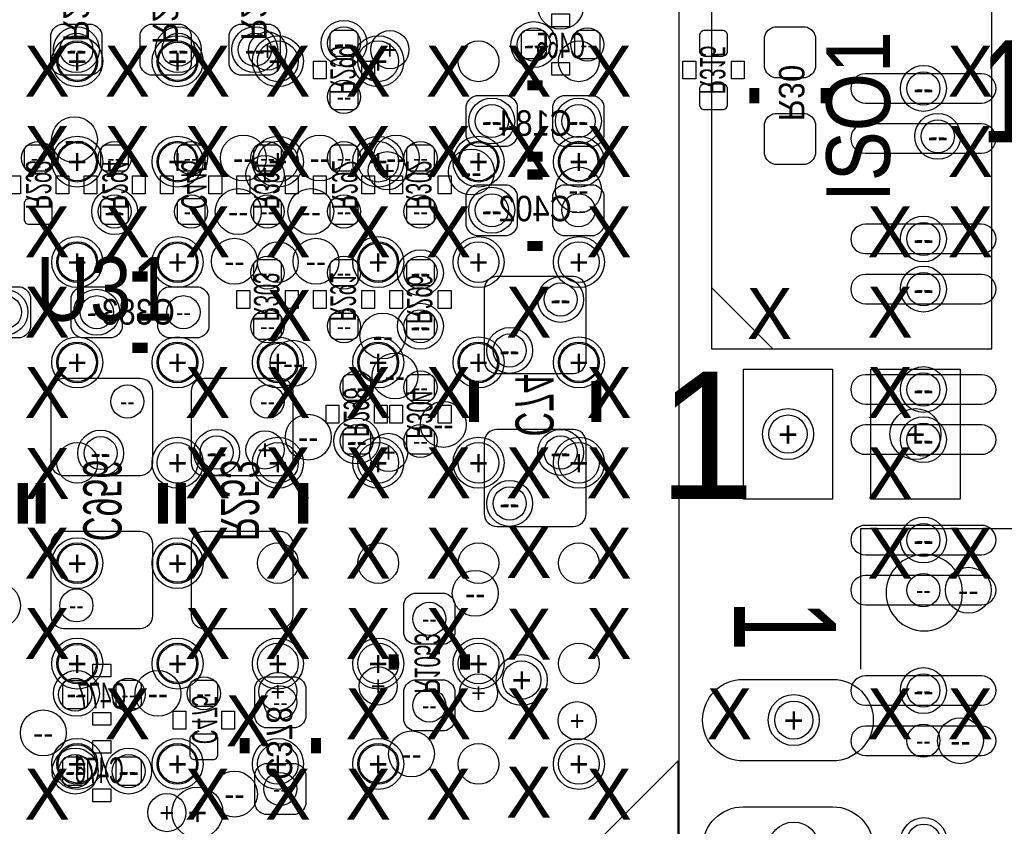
# Model space of a CAD drawing. Extents: x -22 to 398, y -34 to 263.
# Tile 38 of 48: x 40 to 49, y 34 to 42. Entities that reach past the tile are written whole.
import ezdxf
from ezdxf.enums import TextEntityAlignment as Align

# ---------------------------------------------------------------- set-up
doc = ezdxf.new("R2010")
doc.units = 0
for name, color, linetype in [('ASSY_BOT', 211, 'CONTINUOUS'), ('ASSY_TOP', 80, 'CONTINUOUS'), ('BOT', 153, 'CONTINUOUS'), ('DRILL', 254, 'CONTINUOUS'), ('SILK_BOT', 120, 'CONTINUOUS'), ('SILK_TOP', 211, 'CONTINUOUS'), ('TOP', 5, 'CONTINUOUS')]:
    doc.layers.add(name, color=color, linetype=linetype)

# ---------------------------------------------------------------- blocks, each defined once
blk = doc.blocks.new('FIGURE_CIRCLE')
blk.add_circle((0, 0), 0.5)

msp = doc.modelspace()

# ---------------------------------------------------------------- linework, layer by layer
at = {"layer": 'BOT'}
for points in [[(39.821104, 41.28262), (39.821104, 41.58742, -0.294587), (39.922704, 41.68902), (40.227504, 41.68902, -0.294587), (40.329104, 41.58742), (40.329104, 41.28262, -0.294587), (40.227504, 41.18102), (39.922704, 41.18102, -0.294587)], [(40.710104, 41.28262), (40.710104, 41.58742, -0.294587), (40.811704, 41.68902), (41.116504, 41.68902, -0.294587), (41.218104, 41.58742), (41.218104, 41.28262, -0.294587), (41.116504, 41.18102), (40.811704, 41.18102, -0.294587)], [(41.599104, 41.28262), (41.599104, 41.58742, -0.294587), (41.700704, 41.68902), (42.005504, 41.68902, -0.294587), (42.107104, 41.58742), (42.107104, 41.28262, -0.294587), (42.005504, 41.18102), (41.700704, 41.18102, -0.294587)], [(42.653204, 41.62552, 0.414214), (42.602404, 41.57472), (42.602404, 41.42232, 0.414214), (42.653204, 41.37152), (42.831004, 41.37152, 0.414214), (42.881804, 41.42232), (42.881804, 41.57472, 0.414214), (42.831004, 41.62552)], [(44.761404, 41.57472, 0.414214), (44.710604, 41.62552), (44.558204, 41.62552, 0.414214), (44.507404, 41.57472), (44.507404, 41.39692, 0.414214), (44.558204, 41.34612), (44.710604, 41.34612, 0.414214), (44.761404, 41.39692)], [(45.294804, 41.57472, 0.414214), (45.244004, 41.62552), (45.091604, 41.62552, 0.414214), (45.040804, 41.57472), (45.040804, 41.39692, 0.414214), (45.091604, 41.34612), (45.244004, 41.34612, 0.414214), (45.294804, 41.39692)], [(46.514004, 41.37152, 0.414214), (46.564804, 41.42232), (46.564804, 41.57472, 0.414214), (46.514004, 41.62552), (46.336204, 41.62552, 0.414214), (46.285404, 41.57472), (46.285404, 41.42232, 0.414214), (46.336204, 41.37152)], [(46.933104, 41.25722), (46.933104, 41.56202, -0.294587), (47.034704, 41.66362), (47.339504, 41.66362, -0.294587), (47.441104, 41.56202), (47.441104, 41.25722, -0.294587), (47.339504, 41.15562), (47.034704, 41.15562, -0.294587)], [(49.095152, 41.194482), (47.939452, 41.194482, 1), (47.939452, 40.902382), (49.095152, 40.902382, 1)], [(42.653204, 41.09212, 0.414214), (42.602404, 41.04132), (42.602404, 40.88892, 0.414214), (42.653204, 40.83812), (42.831004, 40.83812, 0.414214), (42.881804, 40.88892), (42.881804, 41.04132, 0.414214), (42.831004, 41.09212)], [(46.514004, 40.83812, 0.414214), (46.564804, 40.88892), (46.564804, 41.04132, 0.414214), (46.514004, 41.09212), (46.336204, 41.09212, 0.414214), (46.285404, 41.04132), (46.285404, 40.88892, 0.414214), (46.336204, 40.83812)], [(44.367704, 40.46982), (44.062904, 40.46982, -0.294587), (43.961304, 40.57142), (43.961304, 40.87622, -0.294587), (44.062904, 40.97782), (44.367704, 40.97782, -0.294587), (44.469304, 40.87622), (44.469304, 40.57142, -0.294587)], [(45.231304, 40.46982), (44.926504, 40.46982, -0.294587), (44.824904, 40.57142), (44.824904, 40.87622, -0.294587), (44.926504, 40.97782), (45.231304, 40.97782, -0.294587), (45.332904, 40.87622), (45.332904, 40.57142, -0.294587)], [(46.933104, 40.39362), (46.933104, 40.69842, -0.294587), (47.034704, 40.80002), (47.339504, 40.80002, -0.294587), (47.441104, 40.69842), (47.441104, 40.39362, -0.294587), (47.339504, 40.29202), (47.034704, 40.29202, -0.294587)], [(49.095152, 40.694864), (47.939452, 40.694864, 1), (47.939452, 40.402764), (49.095152, 40.402764, 1)], [(39.783004, 40.22852, 0.414214), (39.833804, 40.27932), (39.833804, 40.43172, 0.414214), (39.783004, 40.48252), (39.605204, 40.48252, 0.414214), (39.554404, 40.43172), (39.554404, 40.27932, 0.414214), (39.605204, 40.22852)], [(40.545004, 40.22852, 0.414214), (40.595804, 40.27932), (40.595804, 40.43172, 0.414214), (40.545004, 40.48252), (40.367204, 40.48252, 0.414214), (40.316404, 40.43172), (40.316404, 40.27932, 0.414214), (40.367204, 40.22852)], [(41.307004, 40.22852, 0.414214), (41.357804, 40.27932), (41.357804, 40.43172, 0.414214), (41.307004, 40.48252), (41.129204, 40.48252, 0.414214), (41.078404, 40.43172), (41.078404, 40.27932, 0.414214), (41.129204, 40.22852)], [(42.069004, 40.22852, 0.414214), (42.119804, 40.27932), (42.119804, 40.43172, 0.414214), (42.069004, 40.48252), (41.891204, 40.48252, 0.414214), (41.840404, 40.43172), (41.840404, 40.27932, 0.414214), (41.891204, 40.22852)], [(42.831004, 40.22852, 0.414214), (42.881804, 40.27932), (42.881804, 40.43172, 0.414214), (42.831004, 40.48252), (42.653204, 40.48252, 0.414214), (42.602404, 40.43172), (42.602404, 40.27932, 0.414214), (42.653204, 40.22852)], [(43.593004, 40.22852, 0.414214), (43.643804, 40.27932), (43.643804, 40.43172, 0.414214), (43.593004, 40.48252), (43.415204, 40.48252, 0.414214), (43.364404, 40.43172), (43.364404, 40.27932, 0.414214), (43.415204, 40.22852)], [(44.367704, 39.58082), (44.062904, 39.58082, -0.294587), (43.961304, 39.68242), (43.961304, 39.98722, -0.294587), (44.062904, 40.08882), (44.367704, 40.08882, -0.294587), (44.469304, 39.98722), (44.469304, 39.68242, -0.294587)], [(45.231304, 39.58082), (44.926504, 39.58082, -0.294587), (44.824904, 39.68242), (44.824904, 39.98722, -0.294587), (44.926504, 40.08882), (45.231304, 40.08882, -0.294587), (45.332904, 39.98722), (45.332904, 39.68242, -0.294587)], [(39.783004, 39.69512, 0.414214), (39.833804, 39.74592), (39.833804, 39.89832, 0.414214), (39.783004, 39.94912), (39.605204, 39.94912, 0.414214), (39.554404, 39.89832), (39.554404, 39.74592, 0.414214), (39.605204, 39.69512)], [(40.545004, 39.69512, 0.414214), (40.595804, 39.74592), (40.595804, 39.89832, 0.414214), (40.545004, 39.94912), (40.367204, 39.94912, 0.414214), (40.316404, 39.89832), (40.316404, 39.74592, 0.414214), (40.367204, 39.69512)], [(41.307004, 39.69512, 0.414214), (41.357804, 39.74592), (41.357804, 39.89832, 0.414214), (41.307004, 39.94912), (41.129204, 39.94912, 0.414214), (41.078404, 39.89832), (41.078404, 39.74592, 0.414214), (41.129204, 39.69512)], [(42.069004, 39.69512, 0.414214), (42.119804, 39.74592), (42.119804, 39.89832, 0.414214), (42.069004, 39.94912), (41.891204, 39.94912, 0.414214), (41.840404, 39.89832), (41.840404, 39.74592, 0.414214), (41.891204, 39.69512)], [(42.831004, 39.69512, 0.414214), (42.881804, 39.74592), (42.881804, 39.89832, 0.414214), (42.831004, 39.94912), (42.653204, 39.94912, 0.414214), (42.602404, 39.89832), (42.602404, 39.74592, 0.414214), (42.653204, 39.69512)], [(43.593004, 39.69512, 0.414214), (43.643804, 39.74592), (43.643804, 39.89832, 0.414214), (43.593004, 39.94912), (43.415204, 39.94912, 0.414214), (43.364404, 39.89832), (43.364404, 39.74592, 0.414214), (43.415204, 39.69512)], [(49.095152, 39.694866), (47.939452, 39.694866, 1), (47.939452, 39.402766), (49.095152, 39.402766, 1)], [(41.891204, 39.33952, 0.414214), (41.840404, 39.28872), (41.840404, 39.13632, 0.414214), (41.891204, 39.08552), (42.069004, 39.08552, 0.414214), (42.119804, 39.13632), (42.119804, 39.28872, 0.414214), (42.069004, 39.33952)], [(42.653204, 39.33952, 0.414214), (42.602404, 39.28872), (42.602404, 39.13632, 0.414214), (42.653204, 39.08552), (42.831004, 39.08552, 0.414214), (42.881804, 39.13632), (42.881804, 39.28872, 0.414214), (42.831004, 39.33952)], [(43.415204, 39.33952, 0.414214), (43.364404, 39.28872), (43.364404, 39.13632, 0.414214), (43.415204, 39.08552), (43.593004, 39.08552, 0.414214), (43.643804, 39.13632), (43.643804, 39.28872, 0.414214), (43.593004, 39.33952)], [(45.028104, 39.17442), (44.266104, 39.17442, 0.414214), (44.139104, 39.04742), (44.139104, 38.33622, 0.414214), (44.266104, 38.20922), (45.028104, 38.20922, 0.414214), (45.155104, 38.33622), (45.155104, 39.04742, 0.414214)], [(49.095152, 39.194994), (47.939452, 39.194994, 1), (47.939452, 38.902894), (49.095152, 38.902894, 1)], [(39.211504, 39.07282), (39.516304, 39.07282, -0.294587), (39.617904, 38.97122), (39.617904, 38.66642, -0.294587), (39.516304, 38.56482), (39.211504, 38.56482, -0.294587), (39.109904, 38.66642), (39.109904, 38.97122, -0.294587)], [(40.430704, 38.56482), (40.125904, 38.56482, -0.294587), (40.024304, 38.66642), (40.024304, 38.97122, -0.294587), (40.125904, 39.07282), (40.430704, 39.07282, -0.294587), (40.532304, 38.97122), (40.532304, 38.66642, -0.294587)], [(41.294304, 38.56482), (40.989504, 38.56482, -0.294587), (40.887904, 38.66642), (40.887904, 38.97122, -0.294587), (40.989504, 39.07282), (41.294304, 39.07282, -0.294587), (41.395904, 38.97122), (41.395904, 38.66642, -0.294587)], [(41.891204, 38.80612, 0.414214), (41.840404, 38.75532), (41.840404, 38.60292, 0.414214), (41.891204, 38.55212), (42.069004, 38.55212, 0.414214), (42.119804, 38.60292), (42.119804, 38.75532, 0.414214), (42.069004, 38.80612)], [(42.653204, 38.80612, 0.414214), (42.602404, 38.75532), (42.602404, 38.60292, 0.414214), (42.653204, 38.55212), (42.831004, 38.55212, 0.414214), (42.881804, 38.60292), (42.881804, 38.75532, 0.414214), (42.831004, 38.80612)], [(43.415204, 38.80612, 0.414214), (43.364404, 38.75532), (43.364404, 38.60292, 0.414214), (43.415204, 38.55212), (43.593004, 38.55212, 0.414214), (43.643804, 38.60292), (43.643804, 38.75532, 0.414214), (43.593004, 38.80612)], [(42.780204, 38.19652, 0.414214), (42.729404, 38.14572), (42.729404, 37.99332, 0.414214), (42.780204, 37.94252), (42.958004, 37.94252, 0.414214), (43.008804, 37.99332), (43.008804, 38.14572, 0.414214), (42.958004, 38.19652)], [(43.593004, 37.94252, 0.414214), (43.643804, 37.99332), (43.643804, 38.14572, 0.414214), (43.593004, 38.19652), (43.415204, 38.19652, 0.414214), (43.364404, 38.14572), (43.364404, 37.99332, 0.414214), (43.415204, 37.94252)], [(49.095152, 38.19525), (47.939452, 38.19525, 1), (47.939452, 37.90315), (49.095152, 37.90315, 1)], [(39.948104, 37.19322), (40.710104, 37.19322, 0.414214), (40.837104, 37.32022), (40.837104, 38.03142, 0.414214), (40.710104, 38.15842), (39.948104, 38.15842, 0.414214), (39.821104, 38.03142), (39.821104, 37.32022, 0.414214)], [(42.107104, 38.15842), (41.345104, 38.15842, 0.414214), (41.218104, 38.03142), (41.218104, 37.32022, 0.414214), (41.345104, 37.19322), (42.107104, 37.19322, 0.414214), (42.234104, 37.32022), (42.234104, 38.03142, 0.414214)], [(49.095152, 37.695378), (47.939452, 37.695378, 1), (47.939452, 37.403278), (49.095152, 37.403278, 1)], [(42.780204, 37.66312, 0.414214), (42.729404, 37.61232), (42.729404, 37.45992, 0.414214), (42.780204, 37.40912), (42.958004, 37.40912, 0.414214), (43.008804, 37.45992), (43.008804, 37.61232, 0.414214), (42.958004, 37.66312)], [(43.593004, 37.40912, 0.414214), (43.643804, 37.45992), (43.643804, 37.61232, 0.414214), (43.593004, 37.66312), (43.415204, 37.66312, 0.414214), (43.364404, 37.61232), (43.364404, 37.45992, 0.414214), (43.415204, 37.40912)], [(45.028104, 37.65042), (44.266104, 37.65042, 0.414214), (44.139104, 37.52342), (44.139104, 36.81222, 0.414214), (44.266104, 36.68522), (45.028104, 36.68522, 0.414214), (45.155104, 36.81222), (45.155104, 37.52342, 0.414214)], [(39.948104, 35.66922), (40.710104, 35.66922, 0.414214), (40.837104, 35.79622), (40.837104, 36.50742, 0.414214), (40.710104, 36.63442), (39.948104, 36.63442, 0.414214), (39.821104, 36.50742), (39.821104, 35.79622, 0.414214)], [(42.107104, 36.63442), (41.345104, 36.63442, 0.414214), (41.218104, 36.50742), (41.218104, 35.79622, 0.414214), (41.345104, 35.66922), (42.107104, 35.66922, 0.414214), (42.234104, 35.79622), (42.234104, 36.50742, 0.414214)], [(49.095152, 36.69538), (47.939452, 36.69538, 1), (47.939452, 36.40328), (49.095152, 36.40328, 1)], [(49.095152, 36.195508), (47.939452, 36.195508, 1), (47.939452, 35.903408), (49.095152, 35.903408, 1)], [(43.847004, 35.91687), (43.847004, 35.61207, -0.294587), (43.745404, 35.51047), (43.440604, 35.51047, -0.294587), (43.339004, 35.61207), (43.339004, 35.91687, -0.294587), (43.440604, 36.01847), (43.745404, 36.01847, -0.294587)], [(39.935404, 34.91992, 0.414214), (39.986204, 34.86912), (40.138604, 34.86912, 0.414214), (40.189404, 34.91992), (40.189404, 35.09772, 0.414214), (40.138604, 35.14852), (39.986204, 35.14852, 0.414214), (39.935404, 35.09772)], [(40.468804, 34.91992, 0.414214), (40.519604, 34.86912), (40.672004, 34.86912, 0.414214), (40.722804, 34.91992), (40.722804, 35.09772, 0.414214), (40.672004, 35.14852), (40.519604, 35.14852, 0.414214), (40.468804, 35.09772)], [(41.434004, 34.89452, 0.414214), (41.484804, 34.94532), (41.484804, 35.09772, 0.414214), (41.434004, 35.14852), (41.256204, 35.14852, 0.414214), (41.205404, 35.09772), (41.205404, 34.94532, 0.414214), (41.256204, 34.89452)], [(41.853104, 34.78022), (41.853104, 35.08502, -0.294587), (41.954704, 35.18662), (42.259504, 35.18662, -0.294587), (42.361104, 35.08502), (42.361104, 34.78022, -0.294587), (42.259504, 34.67862), (41.954704, 34.67862, -0.294587)], [(43.847004, 35.05327), (43.847004, 34.74847, -0.294587), (43.745404, 34.64687), (43.440604, 34.64687, -0.294587), (43.339004, 34.74847), (43.339004, 35.05327, -0.294587), (43.440604, 35.15487), (43.745404, 35.15487, -0.294587)], [(49.095152, 35.195764), (47.939452, 35.195764, 1), (47.939452, 34.903664), (49.095152, 34.903664, 1)], [(49.095152, 34.695638), (47.939452, 34.695638, 1), (47.939452, 34.403538), (49.095152, 34.403538, 1)], [(41.434004, 34.36112, 0.414214), (41.484804, 34.41192), (41.484804, 34.56432, 0.414214), (41.434004, 34.61512), (41.256204, 34.61512, 0.414214), (41.205404, 34.56432), (41.205404, 34.41192, 0.414214), (41.256204, 34.36112)], [(39.935404, 34.15792, 0.414214), (39.986204, 34.10712), (40.138604, 34.10712, 0.414214), (40.189404, 34.15792), (40.189404, 34.33572, 0.414214), (40.138604, 34.38652), (39.986204, 34.38652, 0.414214), (39.935404, 34.33572)], [(40.468804, 34.15792, 0.414214), (40.519604, 34.10712), (40.672004, 34.10712, 0.414214), (40.722804, 34.15792), (40.722804, 34.33572, 0.414214), (40.672004, 34.38652), (40.519604, 34.38652, 0.414214), (40.468804, 34.33572)], [(41.853104, 33.91662), (41.853104, 34.22142, -0.294587), (41.954704, 34.32302), (42.259504, 34.32302, -0.294587), (42.361104, 34.22142), (42.361104, 33.91662, -0.294587), (42.259504, 33.81502), (41.954704, 33.81502, -0.294587)]]:
    msp.add_lwpolyline(points, format="xyb", close=True, dxfattribs=at)
at = {"layer": 'SILK_BOT'}
for points in [[(44.990004, 41.79062), (44.990004, 41.66362), (44.812204, 41.66362), (44.812204, 41.79062)], [(42.437304, 41.32072), (42.564304, 41.32072), (42.564304, 41.14292), (42.437304, 41.14292)], [(42.919904, 41.32072), (43.046904, 41.32072), (43.046904, 41.14292), (42.919904, 41.14292)], [(46.247304, 41.14292), (46.120304, 41.14292), (46.120304, 41.32072), (46.247304, 41.32072)], [(46.729904, 41.14292), (46.602904, 41.14292), (46.602904, 41.32072), (46.729904, 41.32072)], [(44.990004, 41.30802), (44.990004, 41.18102), (44.812204, 41.18102), (44.812204, 41.30802)], [(39.516304, 39.99992), (39.389304, 39.99992), (39.389304, 40.17772), (39.516304, 40.17772)], [(39.998904, 39.99992), (39.871904, 39.99992), (39.871904, 40.17772), (39.998904, 40.17772)], [(40.278304, 39.99992), (40.151304, 39.99992), (40.151304, 40.17772), (40.278304, 40.17772)], [(40.760904, 39.99992), (40.633904, 39.99992), (40.633904, 40.17772), (40.760904, 40.17772)], [(41.040304, 39.99992), (40.913304, 39.99992), (40.913304, 40.17772), (41.040304, 40.17772)], [(41.522904, 39.99992), (41.395904, 39.99992), (41.395904, 40.17772), (41.522904, 40.17772)], [(41.802304, 39.99992), (41.675304, 39.99992), (41.675304, 40.17772), (41.802304, 40.17772)], [(42.284904, 39.99992), (42.157904, 39.99992), (42.157904, 40.17772), (42.284904, 40.17772)], [(42.564304, 39.99992), (42.437304, 39.99992), (42.437304, 40.17772), (42.564304, 40.17772)], [(43.046904, 39.99992), (42.919904, 39.99992), (42.919904, 40.17772), (43.046904, 40.17772)], [(43.326304, 39.99992), (43.199304, 39.99992), (43.199304, 40.17772), (43.326304, 40.17772)], [(43.808904, 39.99992), (43.681904, 39.99992), (43.681904, 40.17772), (43.808904, 40.17772)], [(41.675304, 39.03472), (41.802304, 39.03472), (41.802304, 38.85692), (41.675304, 38.85692)], [(42.157904, 39.03472), (42.284904, 39.03472), (42.284904, 38.85692), (42.157904, 38.85692)], [(42.437304, 39.03472), (42.564304, 39.03472), (42.564304, 38.85692), (42.437304, 38.85692)], [(42.919904, 39.03472), (43.046904, 39.03472), (43.046904, 38.85692), (42.919904, 38.85692)], [(43.199304, 39.03472), (43.326304, 39.03472), (43.326304, 38.85692), (43.199304, 38.85692)], [(43.681904, 39.03472), (43.808904, 39.03472), (43.808904, 38.85692), (43.681904, 38.85692)], [(42.564304, 37.89172), (42.691304, 37.89172), (42.691304, 37.71392), (42.564304, 37.71392)], [(43.046904, 37.89172), (43.173904, 37.89172), (43.173904, 37.71392), (43.046904, 37.71392)], [(43.326304, 37.71392), (43.199304, 37.71392), (43.199304, 37.89172), (43.326304, 37.89172)], [(43.808904, 37.71392), (43.681904, 37.71392), (43.681904, 37.89172), (43.808904, 37.89172)], [(40.240204, 35.18662), (40.240204, 35.31362), (40.418004, 35.31362), (40.418004, 35.18662)], [(41.167304, 34.66592), (41.040304, 34.66592), (41.040304, 34.84372), (41.167304, 34.84372)], [(41.649904, 34.66592), (41.522904, 34.66592), (41.522904, 34.84372), (41.649904, 34.84372)], [(40.240204, 34.70402), (40.240204, 34.83102), (40.418004, 34.83102), (40.418004, 34.70402)], [(40.240204, 34.42462), (40.240204, 34.55162), (40.418004, 34.55162), (40.418004, 34.42462)], [(40.240204, 33.94202), (40.240204, 34.06902), (40.418004, 34.06902), (40.418004, 33.94202)]]:
    msp.add_lwpolyline(points, close=True, dxfattribs=at)
at = {"layer": 'SILK_BOT', "const_width": 0.1016}
for points in [[(44.723304, 41.07942), (44.570904, 41.07942)], [(46.831504, 40.90162), (46.831504, 41.05402)], [(47.542704, 40.90162), (47.542704, 41.05402)], [(44.723304, 40.36822), (44.570904, 40.36822)], [(44.723304, 40.19042), (44.570904, 40.19042)], [(44.723304, 39.47922), (44.570904, 39.47922)], [(40.786304, 39.17442), (40.633904, 39.17442)], [(40.786304, 38.46322), (40.633904, 38.46322)], [(44.037504, 37.72662), (44.037504, 38.13302)], [(45.256704, 37.72662), (45.256704, 38.13302)], [(39.541704, 36.71062), (39.541704, 37.11702)], [(39.719504, 37.11702), (39.719504, 36.71062)], [(40.938704, 37.11702), (40.938704, 36.71062)], [(41.116504, 36.71062), (41.116504, 37.11702)], [(42.335704, 36.71062), (42.335704, 37.11702)], [(43.237404, 35.40887), (43.237404, 35.25647)], [(43.948604, 35.40887), (43.948604, 35.25647)], [(41.751504, 34.42462), (41.751504, 34.57702)], [(42.462704, 34.42462), (42.462704, 34.57702)]]:
    msp.add_lwpolyline(points, dxfattribs=at)
at = {"layer": 'SILK_TOP'}
for points in [[(46.08322, 44.318936), (35.082988, 44.318936), (35.082988, 33.318704), (46.08322, 33.318704), (46.08322, 44.318936)], [(47.015654, 38.4556), (46.406054, 39.0652)], [(55.002684, 35.26282), (55.002684, 36.65982), (47.890684, 36.65982), (47.890684, 35.26282)]]:
    msp.add_lwpolyline(points, dxfattribs=at)
for points in [[(49.200054, 38.4556), (49.200054, 43.0784), (46.406054, 43.0784), (46.406054, 38.4556)], [(46.07306, 34.348928), (45.023024, 33.298892), (46.043088, 33.298892), (46.07306, 33.328864)]]:
    msp.add_lwpolyline(points, close=True, dxfattribs=at)
msp.add_lwpolyline([(48.906684, 36.02482, 1), (48.144684, 36.02482, 1), (48.906684, 36.02482)], format="xyb", dxfattribs=at)
at = {"layer": 'TOP'}
for points in [[(47.612554, 36.957), (46.723554, 36.957), (46.723554, 38.2524), (47.612554, 38.2524)], [(48.882554, 36.957), (47.993554, 36.957), (47.993554, 38.2524), (48.882554, 38.2524)]]:
    msp.add_lwpolyline(points, close=True, dxfattribs=at)
for points in [[(46.722284, 35.16122), (47.611284, 35.16122, -1), (47.611284, 34.34842), (46.722284, 34.34842, -1)], [(46.722284, 33.89122), (47.611284, 33.89122, -1), (47.611284, 33.07842), (46.722284, 33.07842, -1)]]:
    msp.add_lwpolyline(points, format="xyb", close=True, dxfattribs=at)
for centre in [(40.083232, 41.318942), (41.082976, 41.318942), (42.083228, 41.318942), (43.083226, 41.318942), (44.083224, 41.318942), (45.083222, 41.318942), (40.083232, 40.318944), (41.082976, 40.318944), (42.083228, 40.318944), (43.083226, 40.318944), (44.083224, 40.318944), (45.083222, 40.318944), (40.083232, 39.318692), (41.082976, 39.318692), (42.083228, 39.318692), (43.083226, 39.318692), (44.083224, 39.318692), (45.083222, 39.318692), (40.083232, 38.318948), (41.082976, 38.318948), (42.083228, 38.318948), (43.083226, 38.318948), (44.083224, 38.318948), (45.083222, 38.318948), (40.083232, 37.318696), (41.082976, 37.318696), (42.083228, 37.318696), (43.083226, 37.318696), (44.083224, 37.318696), (45.083222, 37.318696), (40.083232, 36.318698), (41.082976, 36.318698), (42.083228, 36.318698), (43.083226, 36.318698), (44.083224, 36.318698), (45.083222, 36.318698), (40.083232, 35.3187), (41.082976, 35.3187), (42.083228, 35.3187), (43.083226, 35.3187), (44.083224, 35.3187), (45.083222, 35.3187), (40.083232, 34.318702), (41.082976, 34.318702), (42.083228, 34.318702), (43.083226, 34.318702), (44.083224, 34.318702), (45.083222, 34.318702)]:
    msp.add_circle(centre, 0.2032, dxfattribs=at)

# ---------------------------------------------------------------- block references
at = {"layer": 'DRILL'}
for p, xscale, yscale in [((44.901104, 41.86682), 0.4572, 0.4572), ((42.742104, 41.49852), 0.4572, 0.4572), ((44.634404, 41.48582), 0.4572, 0.4572), ((40.075104, 41.43502), 0.4572, 0.4572), ((41.091104, 41.43502), 0.4572, 0.4572), ((41.853104, 41.43502), 0.4572, 0.4572), ((41.980104, 41.422066), 0.381, 0.381), ((42.742104, 41.49852), 0.3302, 0.3302), ((43.199304, 41.43502), 0.381, 0.381), ((44.634404, 41.48582), 0.3302, 0.3302), ((45.167804, 41.48582), 0.3302, 0.3302), ((40.083232, 41.318942), 0.508, 0.508), ((40.075104, 41.43502), 0.3302, 0.3302), ((41.082976, 41.318942), 0.508, 0.508), ((41.091104, 41.43502), 0.3302, 0.3302), ((41.853104, 41.43502), 0.3302, 0.3302), ((42.083228, 41.318942), 0.508, 0.508), ((43.083226, 41.318942), 0.508, 0.508), ((40.083232, 41.318942), 0.381, 0.381), ((41.082976, 41.318942), 0.381, 0.381), ((48.517302, 41.048432), 0.4572, 0.4572), ((42.742104, 40.96512), 0.3302, 0.3302), ((48.517302, 41.048432), 0.3302, 0.3302), ((44.215304, 40.72382), 0.4572, 0.4572), ((45.078904, 40.72382), 0.4572, 0.4572), ((44.215304, 40.72382), 0.3302, 0.3302), ((45.078904, 40.72382), 0.3302, 0.3302), ((40.0558, 40.5384), 0.4572, 0.4572), ((48.660304, 40.57142), 0.4572, 0.4572), ((48.660304, 40.57142), 0.3302, 0.3302), ((40.083232, 40.318944), 0.508, 0.508), ((41.082976, 40.318944), 0.508, 0.508), ((41.738804, 40.35552), 0.4572, 0.4572), ((42.083228, 40.318944), 0.508, 0.508), ((42.500804, 40.35552), 0.4572, 0.4572), ((43.083226, 40.318944), 0.508, 0.508), ((43.262804, 40.35552), 0.4572, 0.4572), ((44.083224, 40.318944), 0.508, 0.508), ((45.083222, 40.318944), 0.508, 0.508), ((39.694104, 40.35552), 0.3302, 0.3302), ((40.083232, 40.318944), 0.381, 0.381), ((40.456104, 40.35552), 0.3302, 0.3302), ((41.082976, 40.318944), 0.381, 0.381), ((41.218104, 40.35552), 0.3302, 0.3302), ((41.980104, 40.35552), 0.3302, 0.3302), ((42.742104, 40.35552), 0.3302, 0.3302), ((43.504104, 40.35552), 0.3302, 0.3302), ((44.012104, 40.21582), 0.4572, 0.4572), ((44.083224, 40.318944), 0.381, 0.381), ((45.083222, 40.318944), 0.381, 0.381), ((41.954704, 40.19042), 0.381, 0.381), ((43.173904, 40.228266), 0.381, 0.381), ((45.078904, 40.03802), 0.4572, 0.4572), ((40.456104, 39.82212), 0.4572, 0.4572), ((41.688004, 39.82212), 0.4572, 0.4572), ((42.411904, 39.82212), 0.4572, 0.4572), ((44.215304, 39.83482), 0.4572, 0.4572), ((40.456104, 39.82212), 0.3302, 0.3302), ((41.218104, 39.82212), 0.3302, 0.3302), ((41.980104, 39.82212), 0.3302, 0.3302), ((42.742104, 39.82212), 0.3302, 0.3302), ((43.504104, 39.82212), 0.3302, 0.3302), ((44.215304, 39.83482), 0.3302, 0.3302), ((45.078904, 39.83482), 0.3302, 0.3302), ((48.517302, 39.548816), 0.4572, 0.4572), ((48.517302, 39.548816), 0.3302, 0.3302), ((40.083232, 39.318692), 0.508, 0.508), ((41.082976, 39.318692), 0.508, 0.508), ((41.649904, 39.32682), 0.4572, 0.4572), ((42.462704, 39.32682), 0.4572, 0.4572), ((43.083226, 39.318692), 0.508, 0.508), ((44.083224, 39.318692), 0.508, 0.508), ((45.083222, 39.318692), 0.508, 0.508), ((40.083232, 39.318692), 0.381, 0.381), ((41.082976, 39.318692), 0.381, 0.381), ((43.083226, 39.318692), 0.381, 0.381), ((41.980104, 39.21252), 0.3302, 0.3302), ((42.742104, 39.21252), 0.3302, 0.3302), ((43.504104, 39.21252), 0.4572, 0.4572), ((43.504104, 39.21252), 0.3302, 0.3302), ((48.517302, 39.048944), 0.4572, 0.4572), ((44.901104, 38.94582), 0.4572, 0.4572), ((48.517302, 39.048944), 0.3302, 0.3302), ((44.901104, 38.94582), 0.3302, 0.3302), ((39.363904, 38.81882), 0.4572, 0.4572), ((39.363904, 38.81882), 0.3302, 0.3302), ((40.278304, 38.81882), 0.4572, 0.4572), ((40.278304, 38.81882), 0.3302, 0.3302), ((41.141904, 38.81882), 0.3302, 0.3302), ((43.504104, 38.67912), 0.4572, 0.4572), ((41.980104, 38.67912), 0.3302, 0.3302), ((42.742104, 38.67912), 0.3302, 0.3302), ((43.1292, 38.5826), 0.4572, 0.4572), ((43.504104, 38.67912), 0.3302, 0.3302), ((44.393104, 38.43782), 0.4572, 0.4572), ((40.083232, 38.318948), 0.508, 0.508), ((41.082976, 38.318948), 0.508, 0.508), ((42.083228, 38.318948), 0.508, 0.508), ((43.083226, 38.318948), 0.508, 0.508), ((44.083224, 38.318948), 0.508, 0.508), ((44.393104, 38.43782), 0.3302, 0.3302), ((45.083222, 38.318948), 0.508, 0.508), ((40.083232, 38.318948), 0.381, 0.381), ((41.082976, 38.318948), 0.381, 0.381), ((42.083228, 38.318948), 0.381, 0.381), ((42.234104, 38.31082), 0.4572, 0.4572), ((43.083226, 38.318948), 0.381, 0.381), ((44.083224, 38.318948), 0.381, 0.381), ((45.083222, 38.318948), 0.381, 0.381), ((43.250104, 38.18382), 0.4572, 0.4572), ((48.517302, 38.0492), 0.4572, 0.4572), ((42.869104, 38.06952), 0.3302, 0.3302), ((43.504104, 38.06952), 0.3302, 0.3302), ((48.517302, 38.0492), 0.3302, 0.3302), ((40.583104, 37.92982), 0.3302, 0.3302), ((41.980104, 37.92982), 0.3302, 0.3302), ((43.732704, 37.70122), 0.4572, 0.4572), ((42.386504, 37.57422), 0.4572, 0.4572), ((47.168054, 37.6047), 0.508, 0.508), ((47.168054, 37.6047), 0.381, 0.381), ((48.438054, 37.6047), 0.508, 0.508), ((42.869104, 37.53612), 0.4572, 0.4572), ((42.869104, 37.53612), 0.3302, 0.3302), ((43.504104, 37.53612), 0.3302, 0.3302), ((48.517302, 37.549328), 0.4572, 0.4572), ((48.517302, 37.549328), 0.3302, 0.3302), ((40.316404, 37.41547), 0.4572, 0.4572), ((41.472104, 37.42182), 0.4572, 0.4572), ((41.472104, 37.42182), 0.3302, 0.3302), ((41.954704, 37.44722), 0.381, 0.381), ((43.18635, 37.42182), 0.381, 0.381), ((44.901104, 37.42182), 0.4572, 0.4572), ((44.901104, 37.42182), 0.3302, 0.3302), ((40.316404, 37.41547), 0.3302, 0.3302), ((41.082976, 37.318696), 0.508, 0.508), ((42.083228, 37.318696), 0.508, 0.508), ((43.083226, 37.318696), 0.508, 0.508), ((44.083224, 37.318696), 0.508, 0.508), ((45.083222, 37.318696), 0.508, 0.508), ((44.393104, 36.91382), 0.4572, 0.4572), ((44.393104, 36.91382), 0.3302, 0.3302), ((48.517302, 36.54933), 0.4572, 0.4572), ((48.517302, 36.54933), 0.3302, 0.3302), ((40.083232, 36.318698), 0.508, 0.508), ((40.083232, 36.318698), 0.381, 0.381), ((41.082976, 36.318698), 0.508, 0.508), ((41.082976, 36.318698), 0.381, 0.381), ((44.050204, 36.01847), 0.4572, 0.4572), ((48.517302, 36.049458), 0.3302, 0.3302), ((48.965104, 36.049458), 0.4572, 0.4572), ((39.287704, 35.89782), 0.4572, 0.4572), ((40.075104, 35.89782), 0.3302, 0.3302), ((43.593004, 35.76447), 0.3302, 0.3302), ((40.083232, 35.3187), 0.508, 0.508), ((41.082976, 35.3187), 0.508, 0.508), ((42.082974, 35.3187), 0.508, 0.508), ((43.083226, 35.3187), 0.508, 0.508), ((44.083224, 35.3187), 0.508, 0.508), ((40.083232, 35.3187), 0.381, 0.381), ((41.082976, 35.3187), 0.381, 0.381), ((44.513754, 35.15487), 0.508, 0.508), ((44.513754, 35.15487), 0.381, 0.381), ((40.075104, 35.02152), 0.4572, 0.4572), ((40.887904, 35.02152), 0.4572, 0.4572), ((43.083226, 35.095942), 0.381, 0.381), ((48.517302, 35.049714), 0.4572, 0.4572), ((40.062404, 35.00882), 0.3302, 0.3302), ((40.595804, 35.00882), 0.3302, 0.3302), ((41.345104, 35.02152), 0.3302, 0.3302), ((42.082974, 35.0393), 0.381, 0.381), ((44.083224, 35.0266), 0.381, 0.381), ((48.517302, 35.049714), 0.3302, 0.3302), ((42.107104, 34.93262), 0.3302, 0.3302), ((43.593004, 34.90087), 0.3302, 0.3302), ((45.066204, 34.74847), 0.381, 0.381), ((47.225204, 34.75482), 0.508, 0.508), ((47.225204, 34.75482), 0.381, 0.381), ((39.744904, 34.62782), 0.4572, 0.4572), ((48.886872, 34.549588), 0.4572, 0.4572), ((43.415204, 34.41827), 0.4572, 0.4572), ((48.517302, 34.549588), 0.3302, 0.3302), ((40.083232, 34.318702), 0.508, 0.508), ((41.082976, 34.318702), 0.508, 0.508), ((42.083228, 34.318702), 0.508, 0.508), ((43.083226, 34.318702), 0.508, 0.508), ((45.083222, 34.318702), 0.508, 0.508), ((40.062404, 34.24682), 0.4572, 0.4572), ((40.083232, 34.318702), 0.381, 0.381), ((40.595804, 34.24682), 0.4572, 0.4572), ((41.082976, 34.318702), 0.381, 0.381), ((43.083226, 34.318702), 0.381, 0.381), ((40.062404, 34.24682), 0.3302, 0.3302), ((40.595804, 34.24682), 0.3302, 0.3302), ((41.649904, 34.01822), 0.4572, 0.4572), ((42.107104, 34.06902), 0.3302, 0.3302), ((41.281604, 33.83407), 0.508, 0.508), ((40.976804, 33.83407), 0.381, 0.381), ((48.520604, 33.55467), 0.4572, 0.4572), ((47.225204, 33.48482), 0.508, 0.508), ((48.520604, 33.55467), 0.3302, 0.3302)]:
    msp.add_blockref('FIGURE_CIRCLE', p, dxfattribs=dict(at, xscale=xscale, yscale=yscale))

# ---------------------------------------------------------------- texts
at = {"layer": 'ASSY_BOT', "text_generation_flag": 2}
for s, height, width, p in [('R277', 0.254, 0.9, (39.946072, 41.87952)), ('R276', 0.254, 0.9, (40.835072, 41.85412)), ('R270', 0.254, 0.9, (41.717468, 41.89222)), ('R299', 0.254, 0.6, (42.606468, 41.23182)), ('R315', 0.254, 0.6, (46.289468, 41.23182)), ('R30', 0.254, 0.9, (47.076868, 41.00322)), ('R293', 0.254, 0.6, (39.571168, 40.08882)), ('R294', 0.254, 0.6, (40.333168, 40.08882)), ('C445', 0.254, 0.6, (41.120568, 40.08882)), ('R301', 0.254, 0.6, (41.844468, 40.08882)), ('R292', 0.254, 0.6, (42.623232, 40.08882)), ('R302', 0.254, 0.6, (43.359832, 40.08882)), ('R303', 0.254, 0.6, (41.844722, 38.97122)), ('R291', 0.254, 0.6, (42.606722, 38.97122)), ('R296', 0.254, 0.6, (43.368722, 38.94582)), ('C74', 0.381, 0.666667, (44.450254, 37.89172)), ('R298', 0.254, 0.6, (42.739564, 37.8206)), ('R304', 0.254, 0.6, (43.368468, 37.80282)), ('C956', 0.381, 0.666667, (40.14343, 36.942776)), ('R253', 0.381, 0.666667, (41.51503, 36.942776)), ('R1053', 0.254, 0.6, (43.445684, 35.31997)), ('C475', 0.254, 0.6, (41.226994, 34.758376)), ('C378', 0.254, 0.9, (41.971722, 34.52622))]:
    msp.add_text(s, height=height, rotation=270, dxfattribs=dict(at, width=width)).set_placement(p, align=Align.CENTER)
for s, width, p in [('C465', 0.6, (44.901104, 41.350438)), ('C184', 0.9, (44.647104, 40.5765)), ('C402', 0.9, (44.647104, 39.724838)), ('C383', 0.9, (40.691054, 38.695884)), ('C477', 0.6, (40.329104, 34.873184)), ('C476', 0.6, (40.303704, 34.128456))]:
    msp.add_text(s, height=0.254, dxfattribs=dict(at, width=width)).set_placement(p, align=Align.CENTER)
at = {"layer": 'ASSY_TOP', "width": 0.8784}
msp.add_text('ISO1', height=0.635, rotation=90, dxfattribs=at).set_placement((48.184054, 40.767), align=Align.CENTER)
msp.add_text('U31', height=0.635, dxfattribs=at).set_placement((40.354504, 38.734238), align=Align.CENTER)
at = {"layer": 'DRILL'}
for s, height, p in [('X', 0.508, (39.783004, 41.21912)), ('--', 0.2286, (40.075104, 41.43502)), ('--', 0.1651, (40.075104, 41.43502)), ('X', 0.508, (40.583104, 41.21912)), ('--', 0.2286, (41.091104, 41.43502)), ('--', 0.1651, (41.091104, 41.43502)), ('X', 0.508, (41.383204, 41.21912)), ('--', 0.2286, (41.853104, 41.43502)), ('--', 0.1651, (41.853104, 41.43502)), ('+', 0.1905, (41.980104, 41.422066)), ('X', 0.508, (42.183304, 41.21912)), ('--', 0.2286, (42.742104, 41.49852)), ('--', 0.1651, (42.742104, 41.49852)), ('X', 0.508, (42.983404, 41.21912)), ('+', 0.1905, (43.199304, 41.43502)), ('X', 0.508, (43.783504, 41.21912)), ('X', 0.508, (44.583604, 41.21912)), ('--', 0.2286, (44.634404, 41.48582)), ('--', 0.1651, (44.634404, 41.48582)), ('--', 0.1651, (45.167804, 41.48582)), ('X', 0.508, (45.383704, 41.21912)), ('X', 0.508, (48.984154, 41.21912)), ('+', 0.254, (40.083232, 41.318942)), ('+', 0.1905, (40.083232, 41.318942)), ('+', 0.254, (41.082976, 41.318942)), ('+', 0.1905, (41.082976, 41.318942)), ('+', 0.254, (42.083228, 41.318942)), ('+', 0.254, (43.083226, 41.318942)), ('--', 0.2286, (48.517302, 41.048432)), ('--', 0.1651, (48.517302, 41.048432)), ('--', 0.1651, (42.742104, 40.96512)), ('X', 0.508, (39.783004, 40.41902)), ('X', 0.508, (40.583104, 40.41902)), ('X', 0.508, (41.383204, 40.41902)), ('X', 0.508, (42.183304, 40.41902)), ('X', 0.508, (42.983404, 40.41902)), ('X', 0.508, (43.783504, 40.41902)), ('--', 0.2286, (44.215304, 40.72382)), ('--', 0.1651, (44.215304, 40.72382)), ('X', 0.508, (44.583604, 40.41902)), ('--', 0.2286, (45.078904, 40.72382)), ('--', 0.1651, (45.078904, 40.72382)), ('X', 0.508, (45.383704, 40.41902)), ('X', 0.508, (48.984154, 40.41902)), ('--', 0.2286, (48.660304, 40.57142)), ('--', 0.1651, (48.660304, 40.57142)), ('--', 0.2286, (40.0558, 40.5384)), ('--', 0.1651, (39.694104, 40.35552)), ('+', 0.254, (40.083232, 40.318944)), ('+', 0.1905, (40.083232, 40.318944)), ('--', 0.1651, (40.456104, 40.35552)), ('+', 0.254, (41.082976, 40.318944)), ('+', 0.1905, (41.082976, 40.318944)), ('--', 0.1651, (41.218104, 40.35552)), ('--', 0.2286, (41.738804, 40.35552)), ('--', 0.1651, (41.980104, 40.35552)), ('+', 0.254, (42.083228, 40.318944)), ('--', 0.2286, (42.500804, 40.35552)), ('--', 0.1651, (42.742104, 40.35552)), ('+', 0.254, (43.083226, 40.318944)), ('--', 0.2286, (43.262804, 40.35552)), ('--', 0.1651, (43.504104, 40.35552)), ('+', 0.254, (44.083224, 40.318944)), ('+', 0.1905, (44.083224, 40.318944)), ('+', 0.254, (45.083222, 40.318944)), ('+', 0.1905, (45.083222, 40.318944)), ('+', 0.1905, (41.954704, 40.19042)), ('+', 0.1905, (43.173904, 40.228266)), ('--', 0.2286, (44.012104, 40.21582)), ('--', 0.2286, (45.078904, 40.03802)), ('X', 0.508, (39.783004, 39.61892)), ('X', 0.508, (40.583104, 39.61892)), ('X', 0.508, (41.383204, 39.61892)), ('X', 0.508, (42.183304, 39.61892)), ('X', 0.508, (42.983404, 39.61892)), ('X', 0.508, (43.783504, 39.61892)), ('X', 0.508, (45.383704, 39.61892)), ('X', 0.508, (48.184054, 39.61892)), ('X', 0.508, (48.984154, 39.61892)), ('--', 0.2286, (40.456104, 39.82212)), ('--', 0.1651, (40.456104, 39.82212)), ('--', 0.1651, (41.218104, 39.82212)), ('--', 0.2286, (41.688004, 39.82212)), ('--', 0.1651, (41.980104, 39.82212)), ('--', 0.2286, (42.411904, 39.82212)), ('--', 0.1651, (42.742104, 39.82212)), ('--', 0.1651, (43.504104, 39.82212)), ('--', 0.2286, (44.215304, 39.83482)), ('--', 0.1651, (44.215304, 39.83482)), ('--', 0.1651, (45.078904, 39.83482)), ('--', 0.2286, (48.517302, 39.548816)), ('--', 0.1651, (48.517302, 39.548816)), ('+', 0.254, (40.083232, 39.318692)), ('+', 0.1905, (40.083232, 39.318692)), ('+', 0.254, (41.082976, 39.318692)), ('+', 0.1905, (41.082976, 39.318692)), ('+', 0.254, (43.083226, 39.318692)), ('+', 0.1905, (43.083226, 39.318692)), ('+', 0.254, (44.083224, 39.318692)), ('+', 0.254, (45.083222, 39.318692)), ('--', 0.2286, (41.649904, 39.32682)), ('--', 0.2286, (42.462704, 39.32682)), ('--', 0.1651, (41.980104, 39.21252)), ('--', 0.1651, (42.742104, 39.21252)), ('--', 0.2286, (43.504104, 39.21252)), ('--', 0.1651, (43.504104, 39.21252)), ('X', 0.508, (39.783004, 38.81882)), ('X', 0.508, (44.583604, 38.81882)), ('X', 0.508, (46.983904, 38.80485)), ('X', 0.508, (48.184054, 38.81882)), ('X', 0.508, (42.196004, 38.78707)), ('--', 0.2286, (48.517302, 39.048944)), ('--', 0.1651, (48.517302, 39.048944)), ('--', 0.2286, (44.901104, 38.94582)), ('--', 0.1651, (44.901104, 38.94582)), ('--', 0.2286, (40.278304, 38.81882)), ('--', 0.1651, (40.278304, 38.81882)), ('--', 0.1651, (41.141904, 38.81882)), ('--', 0.1651, (41.980104, 38.67912)), ('--', 0.1651, (42.742104, 38.67912)), ('--', 0.1651, (43.504104, 38.67912)), ('--', 0.2286, (43.504104, 38.67912)), ('--', 0.2286, (43.1292, 38.5826)), ('+', 0.254, (40.083232, 38.318948)), ('+', 0.1905, (40.083232, 38.318948)), ('+', 0.254, (41.082976, 38.318948)), ('+', 0.1905, (41.082976, 38.318948)), ('+', 0.254, (42.083228, 38.318948)), ('+', 0.1905, (42.083228, 38.318948)), ('+', 0.254, (43.083226, 38.318948)), ('+', 0.1905, (43.083226, 38.318948)), ('+', 0.254, (44.083224, 38.318948)), ('+', 0.1905, (44.083224, 38.318948)), ('--', 0.2286, (44.393104, 38.43782)), ('--', 0.1651, (44.393104, 38.43782)), ('+', 0.254, (45.083222, 38.318948)), ('+', 0.1905, (45.083222, 38.318948)), ('--', 0.2286, (42.234104, 38.31082)), ('X', 0.508, (39.783004, 38.01872)), ('X', 0.508, (41.383204, 38.01872)), ('X', 0.508, (42.183304, 38.01872)), ('X', 0.508, (42.983404, 38.01872)), ('X', 0.508, (43.783504, 38.01872)), ('X', 0.508, (45.383704, 38.01872)), ('X', 0.508, (48.184054, 38.01872)), ('--', 0.2286, (43.250104, 38.18382)), ('--', 0.1651, (42.869104, 38.06952)), ('--', 0.1651, (43.504104, 38.06952)), ('--', 0.2286, (48.517302, 38.0492)), ('--', 0.1651, (48.517302, 38.0492)), ('--', 0.1651, (40.583104, 37.92982)), ('--', 0.1651, (41.980104, 37.92982)), ('--', 0.2286, (43.732704, 37.70122)), ('+', 0.254, (47.168054, 37.6047)), ('+', 0.254, (48.438054, 37.6047)), ('+', 0.1905, (47.168054, 37.6047)), ('+', 0.1905, (41.954704, 37.44722)), ('--', 0.2286, (42.386504, 37.57422)), ('--', 0.2286, (42.869104, 37.53612)), ('--', 0.1651, (42.869104, 37.53612)), ('--', 0.1651, (43.504104, 37.53612)), ('--', 0.2286, (48.517302, 37.549328)), ('--', 0.1651, (48.517302, 37.549328)), ('X', 0.508, (39.783004, 37.21227)), ('--', 0.2286, (40.316404, 37.41547)), ('--', 0.1651, (40.316404, 37.41547)), ('+', 0.254, (41.082976, 37.318696)), ('X', 0.508, (41.383204, 37.21862)), ('--', 0.2286, (41.472104, 37.42182)), ('--', 0.1651, (41.472104, 37.42182)), ('X', 0.508, (42.183304, 37.21862)), ('+', 0.254, (42.083228, 37.318696)), ('X', 0.508, (42.983404, 37.21862)), ('+', 0.254, (43.083226, 37.318696)), ('+', 0.1905, (43.18635, 37.42182)), ('X', 0.508, (43.783504, 37.21862)), ('+', 0.254, (44.083224, 37.318696)), ('X', 0.508, (44.583604, 37.21862)), ('--', 0.2286, (44.901104, 37.42182)), ('--', 0.1651, (44.901104, 37.42182)), ('+', 0.254, (45.083222, 37.318696)), ('X', 0.508, (45.383704, 37.21862)), ('X', 0.508, (48.184054, 37.21862)), ('--', 0.1651, (44.393104, 36.91382)), ('--', 0.2286, (44.393104, 36.91382)), ('X', 0.508, (39.783004, 36.41852)), ('X', 0.508, (41.383204, 36.41852)), ('X', 0.508, (42.183304, 36.41852)), ('X', 0.508, (42.983404, 36.41852)), ('X', 0.508, (43.783504, 36.41852)), ('X', 0.508, (44.583604, 36.42487)), ('X', 0.508, (45.383704, 36.41852)), ('X', 0.508, (48.184054, 36.41852)), ('X', 0.508, (48.984154, 36.41852)), ('--', 0.2286, (48.517302, 36.54933)), ('--', 0.1651, (48.517302, 36.54933)), ('+', 0.254, (40.083232, 36.318698)), ('+', 0.1905, (40.083232, 36.318698)), ('+', 0.254, (41.082976, 36.318698)), ('+', 0.1905, (41.082976, 36.318698)), ('--', 0.1651, (48.517302, 36.049458)), ('--', 0.2286, (48.965104, 36.049458)), ('--', 0.2286, (44.050204, 36.01847)), ('X', 0.508, (39.783004, 35.61842)), ('--', 0.1651, (40.075104, 35.89782)), ('X', 0.508, (41.383204, 35.61842)), ('X', 0.508, (42.183304, 35.61842)), ('X', 0.508, (42.983404, 35.61842)), ('X', 0.508, (43.783504, 35.61842)), ('X', 0.508, (44.583604, 35.61207)), ('X', 0.508, (45.383704, 35.61842)), ('--', 0.1651, (43.593004, 35.76447)), ('+', 0.254, (40.083232, 35.3187)), ('+', 0.1905, (40.083232, 35.3187)), ('+', 0.254, (41.082976, 35.3187)), ('+', 0.1905, (41.082976, 35.3187)), ('+', 0.254, (42.082974, 35.3187)), ('+', 0.254, (43.083226, 35.3187)), ('+', 0.254, (44.083224, 35.3187)), ('+', 0.254, (44.513754, 35.15487)), ('+', 0.1905, (43.083226, 35.095942)), ('+', 0.1905, (44.513754, 35.15487)), ('X', 0.508, (40.583104, 34.81832)), ('+', 0.1905, (42.082974, 35.0393)), ('X', 0.508, (42.983404, 34.81832)), ('X', 0.508, (43.783504, 34.81832)), ('+', 0.1905, (44.083224, 35.0266)), ('X', 0.508, (44.583604, 34.81832)), ('X', 0.508, (46.583854, 34.81832)), ('X', 0.508, (48.184054, 34.81832)), ('--', 0.1651, (48.517302, 35.049714)), ('X', 0.508, (48.984154, 34.81832)), ('--', 0.2286, (40.075104, 35.02152)), ('--', 0.1651, (40.062404, 35.00882)), ('--', 0.1651, (40.595804, 35.00882)), ('--', 0.2286, (40.887904, 35.02152)), ('--', 0.1651, (41.345104, 35.02152)), ('X', 0.508, (41.789604, 34.74847)), ('--', 0.2286, (48.517302, 35.049714)), ('--', 0.1651, (42.107104, 34.93262)), ('--', 0.1651, (43.593004, 34.90087)), ('+', 0.254, (47.225204, 34.75482)), ('+', 0.1905, (45.066204, 34.74847)), ('+', 0.1905, (47.225204, 34.75482)), ('--', 0.2286, (39.744904, 34.62782)), ('--', 0.1651, (48.517302, 34.549588)), ('--', 0.2286, (48.886872, 34.549588)), ('+', 0.254, (40.083232, 34.318702)), ('+', 0.1905, (40.083232, 34.318702)), ('+', 0.254, (41.082976, 34.318702)), ('+', 0.1905, (41.082976, 34.318702)), ('+', 0.254, (42.083228, 34.318702)), ('+', 0.254, (43.083226, 34.318702)), ('+', 0.1905, (43.083226, 34.318702)), ('--', 0.2286, (43.415204, 34.41827)), ('+', 0.254, (45.083222, 34.318702)), ('X', 0.508, (39.783004, 34.01822)), ('X', 0.508, (41.383204, 34.01822)), ('X', 0.508, (42.183304, 34.01822)), ('X', 0.508, (42.983404, 34.01822)), ('X', 0.508, (43.783504, 34.01822)), ('X', 0.508, (44.583604, 34.03727)), ('X', 0.508, (45.383704, 34.01822)), ('--', 0.2286, (40.062404, 34.24682)), ('--', 0.1651, (40.062404, 34.24682)), ('--', 0.2286, (40.595804, 34.24682)), ('--', 0.1651, (40.595804, 34.24682)), ('--', 0.1651, (42.107104, 34.06902)), ('--', 0.2286, (41.649904, 34.01822)), ('+', 0.1905, (40.976804, 33.83407)), ('+', 0.254, (41.281604, 33.83407))]:
    msp.add_text(s, height=height, dxfattribs=at).set_placement(p, align=Align.MIDDLE_CENTER)
at = {"layer": 'SILK_TOP'}
for height, width, p in [(1.016, 0.675, (49.3522, 40.513)), (1.27, 1.02, (46.355254, 36.957))]:
    msp.add_text('1', height=height, dxfattribs=dict(at, width=width)).set_placement(p, align=Align.CENTER)
at = {"layer": 'SILK_TOP', "width": 0.675}
msp.add_text('1', height=1.016, rotation=270, dxfattribs=at).set_placement((46.629828, 35.698176), align=Align.CENTER)

doc.saveas('drawing.dxf')
